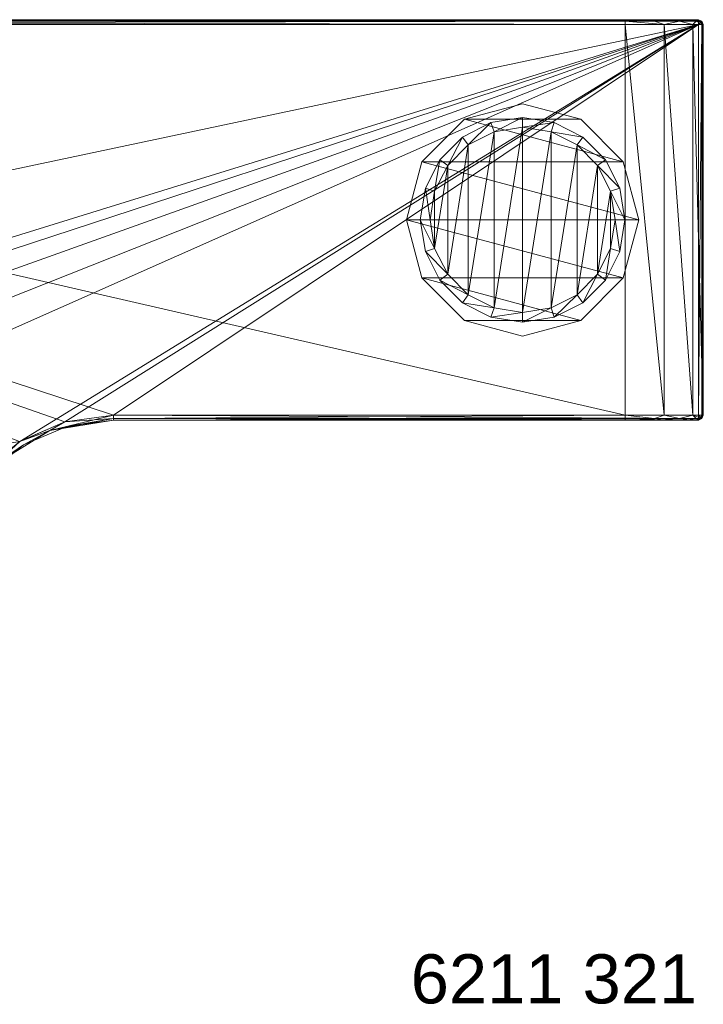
# Model space of a CAD drawing. Header units: millimetres. Extents: x -95 to 95, y -82 to 20.
# Tile 17 of 17: x 25 to 95, y -80 to 20. Entities that reach past the tile are written whole.
import ezdxf

# ---------------------------------------------------------------- set-up
doc = ezdxf.new("R2010")
doc.units = ezdxf.units.MM
doc.header["$LTSCALE"] = 2540
for name, color, linetype, lineweight in [('1', 7, 'Continuous', 18), ('10', 7, 'Continuous', 18), ('12', 7, 'Continuous', 18), ('13', 7, 'Continuous', 18), ('14', 7, 'Continuous', 18), ('15', 7, 'Continuous', 18), ('2', 7, 'Continuous', 18), ('240', 7, 'Continuous', 18), ('241', 7, 'Continuous', 18), ('242', 7, 'Continuous', 18), ('243', 7, 'Continuous', 18), ('244', 7, 'Continuous', 18), ('26', 7, 'Continuous', 18), ('27', 7, 'Continuous', 18), ('28', 7, 'Continuous', 18), ('29', 7, 'Continuous', 18), ('30', 7, 'Continuous', 18), ('31', 7, 'Continuous', 18), ('32', 7, 'Continuous', 18), ('35', 7, 'Continuous', 18), ('36', 7, 'Continuous', 18), ('39', 7, 'Continuous', 18), ('43', 7, 'Continuous', 18), ('44', 7, 'Continuous', 18), ('45', 7, 'Continuous', 18), ('7', 7, 'Continuous', 18), ('8', 7, 'Continuous', 18), ('9', 7, 'Continuous', 18), ('Layer 1', 7, 'Continuous', 18)]:
    doc.layers.add(name, color=color, linetype=linetype, lineweight=lineweight)
doc.styles.add('Arial', font='Arial')

msp = doc.modelspace()

# ---------------------------------------------------------------- linework, layer by layer
at = {"layer": '1', "color": 7, "linetype": 'Continuous'}
for points in [[(-94.5, 20), (94.5, 20), (-94.5, -20), (-94.5, 20)], [(-94.5, -20), (94.5, 20), (-34.62, -20), (-94.5, -20)], [(-34.62, -20), (94.5, 20), (-29.62, -20.69), (-34.62, -20)], [(-29.62, -20.69), (94.5, 20), (-25, -22.7), (-29.62, -20.69)], [(-25, -22.7), (94.5, 20), (-21.1, -25.88), (-25, -22.7)], [(-21.1, -25.88), (94.5, 20), (-18.19, -30), (-21.1, -25.88)], [(-18.19, -30), (94.5, 20), (25.01, -22.7), (-18.19, -30)], [(25.01, -22.7), (94.5, 20), (29.63, -20.69), (25.01, -22.7)], [(29.63, -20.69), (94.5, 20), (34.62, -20), (29.63, -20.69)], [(34.62, -20), (94.5, 20), (94.5, -20), (34.62, -20)], [(21.1, -25.88), (-18.19, -30), (25.01, -22.7), (21.1, -25.88)]]:
    msp.add_3dface(points, dxfattribs=at)
at = {"layer": '10', "color": 7, "linetype": 'Continuous'}
for points in [[(94.5, 20.5, 0.5), (-94.5, 20.5, 0.5), (94.5, 20.5, 24), (94.5, 20.5, 0.5)], [(94.5, 20.5, 24), (-94.5, 20.5, 0.5), (93.5, 20.5, 27.75), (94.5, 20.5, 24)], [(93.5, 20.5, 27.75), (-94.5, 20.5, 0.5), (90.75, 20.5, 30.5), (93.5, 20.5, 27.75)], [(90.75, 20.5, 30.5), (-94.5, 20.5, 0.5), (87, 20.5, 31.5), (90.75, 20.5, 30.5)], [(87, 20.5, 31.5), (-94.5, 20.5, 0.5), (-87, 20.5, 31.5), (87, 20.5, 31.5)]]:
    msp.add_3dface(points, dxfattribs=at)
at = {"layer": '12', "color": 7, "linetype": 'Continuous'}
for points in [[(87, 20, 32), (87, -20, 32), (91, -20, 30.93), (87, 20, 32)], [(91, 20, 30.93), (87, 20, 32), (91, -20, 30.93), (91, 20, 30.93)], [(93.93, 20, 28), (91, 20, 30.93), (93.93, -20, 28), (93.93, 20, 28)], [(93.93, -20, 28), (91, 20, 30.93), (91, -20, 30.93), (93.93, -20, 28)], [(95, -20, 24), (95, 20, 24), (93.93, 20, 28), (95, -20, 24)], [(95, -20, 24), (93.93, 20, 28), (93.93, -20, 28), (95, -20, 24)]]:
    msp.add_3dface(points, dxfattribs=at)
at = {"layer": '13', "color": 7, "linetype": 'Continuous'}
for points in [[(94.5, 20.5, 0.5), (94.5, 20.5, 24), (94.85, 20.35, 24), (94.5, 20.5, 0.5)], [(94.85, 20.35, 0.5), (94.5, 20.5, 0.5), (94.85, 20.35, 24), (94.85, 20.35, 0.5)], [(95, 20, 24), (95, 20, 0.5), (94.85, 20.35, 0.5), (95, 20, 24)], [(95, 20, 24), (94.85, 20.35, 0.5), (94.85, 20.35, 24), (95, 20, 24)]]:
    msp.add_3dface(points, dxfattribs=at)
at = {"layer": '14', "color": 7, "linetype": 'Continuous'}
for points in [[(90.75, 20.5, 30.5), (87, 20.5, 31.5), (90.01, 20.35, 31.26), (90.75, 20.5, 30.5)], [(90.01, 20.35, 31.26), (87, 20.5, 31.5), (87, 20.35, 31.85), (90.01, 20.35, 31.26)], [(87, 20, 32), (91, 20, 30.93), (87, 20.35, 31.85), (87, 20, 32)], [(91, 20, 30.93), (90.01, 20.35, 31.26), (87, 20.35, 31.85), (91, 20, 30.93)], [(92.55, 20.35, 29.55), (90.75, 20.5, 30.5), (90.01, 20.35, 31.26), (92.55, 20.35, 29.55)], [(91, 20, 30.93), (92.55, 20.35, 29.55), (90.01, 20.35, 31.26), (91, 20, 30.93)], [(93.5, 20.5, 27.75), (90.75, 20.5, 30.5), (92.55, 20.35, 29.55), (93.5, 20.5, 27.75)], [(91, 20, 30.93), (93.93, 20, 28), (92.55, 20.35, 29.55), (91, 20, 30.93)], [(94.26, 20.35, 27.01), (93.5, 20.5, 27.75), (92.55, 20.35, 29.55), (94.26, 20.35, 27.01)], [(93.93, 20, 28), (94.26, 20.35, 27.01), (92.55, 20.35, 29.55), (93.93, 20, 28)], [(94.5, 20.5, 24), (93.5, 20.5, 27.75), (94.85, 20.35, 24), (94.5, 20.5, 24)], [(94.85, 20.35, 24), (93.5, 20.5, 27.75), (94.26, 20.35, 27.01), (94.85, 20.35, 24)], [(93.93, 20, 28), (95, 20, 24), (94.26, 20.35, 27.01), (93.93, 20, 28)], [(95, 20, 24), (94.85, 20.35, 24), (94.26, 20.35, 27.01), (95, 20, 24)]]:
    msp.add_3dface(points, dxfattribs=at)
at = {"layer": '15', "color": 7, "linetype": 'Continuous'}
for points in [[(87, 20.5, 31.5), (-87, 20.5, 31.5), (-87, 20.35, 31.85), (87, 20.5, 31.5)], [(87, 20.35, 31.85), (87, 20.5, 31.5), (-87, 20.35, 31.85), (87, 20.35, 31.85)], [(-87, 20, 32), (87, 20, 32), (87, 20.35, 31.85), (-87, 20, 32)], [(-87, 20, 32), (87, 20.35, 31.85), (-87, 20.35, 31.85), (-87, 20, 32)]]:
    msp.add_3dface(points, dxfattribs=at)
at = {"layer": '2', "color": 7, "linetype": 'Continuous'}
for points in [[(87, 20, 32), (-87, 20, 32), (87, -20, 32), (87, 20, 32)], [(87, -20, 32), (-87, 20, 32), (34.62, -20, 32), (87, -20, 32)], [(34.62, -20, 32), (-87, 20, 32), (29.62, -20.69, 32), (34.62, -20, 32)], [(29.62, -20.69, 32), (-87, 20, 32), (25, -22.7, 32), (29.62, -20.69, 32)]]:
    msp.add_3dface(points, dxfattribs=at)
at = {"layer": '240', "linetype": 'Continuous'}
for points in [[(73.57, 9.01, -9.3), (76.5, 9.48, -9.3), (73.57, -9.01, -9.3), (73.57, 9.01, -9.3)], [(73.57, -9.01, -9.3), (76.5, 9.48, -9.3), (76.5, -9.48, -9.3), (73.57, -9.01, -9.3)], [(76.5, 9.48, -9.3), (79.43, 9.01, -9.3), (76.5, -9.48, -9.3), (76.5, 9.48, -9.3)], [(70.93, 7.67, -9.3), (73.57, 9.01, -9.3), (70.93, -7.67, -9.3), (70.93, 7.67, -9.3)], [(70.93, -7.67, -9.3), (73.57, 9.01, -9.3), (73.57, -9.01, -9.3), (70.93, -7.67, -9.3)], [(76.5, -9.48, -9.3), (79.43, 9.01, -9.3), (79.43, -9.01, -9.3), (76.5, -9.48, -9.3)], [(79.43, 9.01, -9.3), (82.07, 7.67, -9.3), (79.43, -9.01, -9.3), (79.43, 9.01, -9.3)], [(68.83, 5.57, -9.3), (70.93, 7.67, -9.3), (68.83, -5.57, -9.3), (68.83, 5.57, -9.3)], [(68.83, -5.57, -9.3), (70.93, 7.67, -9.3), (70.93, -7.67, -9.3), (68.83, -5.57, -9.3)], [(79.43, -9.01, -9.3), (82.07, 7.67, -9.3), (82.07, -7.67, -9.3), (79.43, -9.01, -9.3)], [(82.07, 7.67, -9.3), (84.17, 5.57, -9.3), (82.07, -7.67, -9.3), (82.07, 7.67, -9.3)], [(67.49, 2.93, -9.3), (68.83, 5.57, -9.3), (67.49, -2.93, -9.3), (67.49, 2.93, -9.3)], [(67.49, -2.93, -9.3), (68.83, 5.57, -9.3), (68.83, -5.57, -9.3), (67.49, -2.93, -9.3)], [(82.07, -7.67, -9.3), (84.17, 5.57, -9.3), (84.17, -5.57, -9.3), (82.07, -7.67, -9.3)], [(84.17, 5.57, -9.3), (85.51, 2.93, -9.3), (84.17, -5.57, -9.3), (84.17, 5.57, -9.3)], [(67.02, 0, -9.3), (67.49, 2.93, -9.3), (67.49, -2.93, -9.3), (67.02, 0, -9.3)], [(84.17, -5.57, -9.3), (85.51, 2.93, -9.3), (85.51, -2.93, -9.3), (84.17, -5.57, -9.3)], [(85.51, 2.93, -9.3), (85.98, 0, -9.3), (85.51, -2.93, -9.3), (85.51, 2.93, -9.3)]]:
    msp.add_3dface(points, dxfattribs=at)
at = {"layer": '241', "linetype": 'Continuous'}
for points in [[(73.26, 9.96, -8.3), (76.5, 10.48, -0.5), (76.5, 10.48, -8.3), (73.26, 9.96, -8.3)], [(73.26, 9.96, -0.5), (76.5, 10.48, -0.5), (73.26, 9.96, -8.3), (73.26, 9.96, -0.5)], [(76.5, 10.48, -8.3), (79.74, 9.96, -0.5), (79.74, 9.96, -8.3), (76.5, 10.48, -8.3)], [(76.5, 10.48, -0.5), (79.74, 9.96, -0.5), (76.5, 10.48, -8.3), (76.5, 10.48, -0.5)], [(70.34, 8.48, -8.3), (73.26, 9.96, -0.5), (73.26, 9.96, -8.3), (70.34, 8.48, -8.3)], [(70.34, 8.48, -0.5), (73.26, 9.96, -0.5), (70.34, 8.48, -8.3), (70.34, 8.48, -0.5)], [(79.74, 9.96, -8.3), (82.66, 8.48, -0.5), (82.66, 8.48, -8.3), (79.74, 9.96, -8.3)], [(79.74, 9.96, -0.5), (82.66, 8.48, -0.5), (79.74, 9.96, -8.3), (79.74, 9.96, -0.5)], [(68.02, 6.16, -8.3), (70.34, 8.48, -0.5), (70.34, 8.48, -8.3), (68.02, 6.16, -8.3)], [(68.02, 6.16, -0.5), (70.34, 8.48, -0.5), (68.02, 6.16, -8.3), (68.02, 6.16, -0.5)], [(82.66, 8.48, -0.5), (84.98, 6.16, -0.5), (82.66, 8.48, -8.3), (82.66, 8.48, -0.5)], [(82.66, 8.48, -8.3), (84.98, 6.16, -0.5), (84.98, 6.16, -8.3), (82.66, 8.48, -8.3)], [(66.54, 3.24, -8.3), (68.02, 6.16, -0.5), (68.02, 6.16, -8.3), (66.54, 3.24, -8.3)], [(66.54, 3.24, -0.5), (68.02, 6.16, -0.5), (66.54, 3.24, -8.3), (66.54, 3.24, -0.5)], [(84.98, 6.16, -0.5), (86.46, 3.24, -0.5), (84.98, 6.16, -8.3), (84.98, 6.16, -0.5)], [(84.98, 6.16, -8.3), (86.46, 3.24, -0.5), (86.46, 3.24, -8.3), (84.98, 6.16, -8.3)], [(66.02, 0, -8.3), (66.54, 3.24, -0.5), (66.54, 3.24, -8.3), (66.02, 0, -8.3)], [(66.02, 0, -0.5), (66.54, 3.24, -0.5), (66.02, 0, -8.3), (66.02, 0, -0.5)], [(86.98, 0, -0.5), (86.98, 0, -8.3), (86.46, 3.24, -8.3), (86.98, 0, -0.5)], [(86.46, 3.24, -0.5), (86.98, 0, -0.5), (86.46, 3.24, -8.3), (86.46, 3.24, -0.5)]]:
    msp.add_3dface(points, dxfattribs=at)
at = {"layer": '242', "linetype": 'Continuous'}
for points in [[(66.54, -3.24, -0.5), (66.02, 0, -0.5), (66.54, -3.24, -8.3), (66.54, -3.24, -0.5)], [(66.02, 0, -0.5), (66.02, 0, -8.3), (66.54, -3.24, -8.3), (66.02, 0, -0.5)], [(86.98, 0, -8.3), (86.98, 0, -0.5), (86.46, -3.24, -0.5), (86.98, 0, -8.3)], [(86.98, 0, -8.3), (86.46, -3.24, -0.5), (86.46, -3.24, -8.3), (86.98, 0, -8.3)], [(68.02, -6.16, -8.3), (66.54, -3.24, -0.5), (66.54, -3.24, -8.3), (68.02, -6.16, -8.3)], [(68.02, -6.16, -0.5), (66.54, -3.24, -0.5), (68.02, -6.16, -8.3), (68.02, -6.16, -0.5)], [(86.46, -3.24, -8.3), (84.98, -6.16, -0.5), (84.98, -6.16, -8.3), (86.46, -3.24, -8.3)], [(86.46, -3.24, -0.5), (84.98, -6.16, -0.5), (86.46, -3.24, -8.3), (86.46, -3.24, -0.5)], [(70.34, -8.48, -8.3), (68.02, -6.16, -0.5), (68.02, -6.16, -8.3), (70.34, -8.48, -8.3)], [(70.34, -8.48, -0.5), (68.02, -6.16, -0.5), (70.34, -8.48, -8.3), (70.34, -8.48, -0.5)], [(84.98, -6.16, -8.3), (82.66, -8.48, -0.5), (82.66, -8.48, -8.3), (84.98, -6.16, -8.3)], [(84.98, -6.16, -0.5), (82.66, -8.48, -0.5), (84.98, -6.16, -8.3), (84.98, -6.16, -0.5)], [(73.26, -9.96, -8.3), (70.34, -8.48, -0.5), (70.34, -8.48, -8.3), (73.26, -9.96, -8.3)], [(73.26, -9.96, -0.5), (70.34, -8.48, -0.5), (73.26, -9.96, -8.3), (73.26, -9.96, -0.5)], [(82.66, -8.48, -8.3), (79.74, -9.96, -0.5), (79.74, -9.96, -8.3), (82.66, -8.48, -8.3)], [(82.66, -8.48, -0.5), (79.74, -9.96, -0.5), (82.66, -8.48, -8.3), (82.66, -8.48, -0.5)], [(76.5, -10.48, -8.3), (73.26, -9.96, -0.5), (73.26, -9.96, -8.3), (76.5, -10.48, -8.3)], [(76.5, -10.48, -0.5), (73.26, -9.96, -0.5), (76.5, -10.48, -8.3), (76.5, -10.48, -0.5)], [(79.74, -9.96, -8.3), (76.5, -10.48, -0.5), (76.5, -10.48, -8.3), (79.74, -9.96, -8.3)], [(79.74, -9.96, -0.5), (76.5, -10.48, -0.5), (79.74, -9.96, -8.3), (79.74, -9.96, -0.5)]]:
    msp.add_3dface(points, dxfattribs=at)
at = {"layer": '243', "linetype": 'Continuous'}
for points in [[(67.02, 0, -9.3), (67.49, -2.93, -9.3), (66.02, 0, -8.3), (67.02, 0, -9.3)], [(66.02, 0, -8.3), (67.49, -2.93, -9.3), (66.54, -3.24, -8.3), (66.02, 0, -8.3)], [(85.51, -2.93, -9.3), (85.98, 0, -9.3), (86.46, -3.24, -8.3), (85.51, -2.93, -9.3)], [(85.98, 0, -9.3), (86.98, 0, -8.3), (86.46, -3.24, -8.3), (85.98, 0, -9.3)], [(67.49, -2.93, -9.3), (68.83, -5.57, -9.3), (66.54, -3.24, -8.3), (67.49, -2.93, -9.3)], [(84.17, -5.57, -9.3), (85.51, -2.93, -9.3), (84.98, -6.16, -8.3), (84.17, -5.57, -9.3)], [(85.51, -2.93, -9.3), (86.46, -3.24, -8.3), (84.98, -6.16, -8.3), (85.51, -2.93, -9.3)], [(68.83, -5.57, -9.3), (68.02, -6.16, -8.3), (66.54, -3.24, -8.3), (68.83, -5.57, -9.3)], [(68.83, -5.57, -9.3), (70.93, -7.67, -9.3), (68.02, -6.16, -8.3), (68.83, -5.57, -9.3)], [(82.07, -7.67, -9.3), (84.17, -5.57, -9.3), (82.66, -8.48, -8.3), (82.07, -7.67, -9.3)], [(84.17, -5.57, -9.3), (84.98, -6.16, -8.3), (82.66, -8.48, -8.3), (84.17, -5.57, -9.3)], [(70.93, -7.67, -9.3), (70.34, -8.48, -8.3), (68.02, -6.16, -8.3), (70.93, -7.67, -9.3)], [(70.93, -7.67, -9.3), (73.57, -9.01, -9.3), (70.34, -8.48, -8.3), (70.93, -7.67, -9.3)], [(79.43, -9.01, -9.3), (82.07, -7.67, -9.3), (79.74, -9.96, -8.3), (79.43, -9.01, -9.3)], [(82.07, -7.67, -9.3), (82.66, -8.48, -8.3), (79.74, -9.96, -8.3), (82.07, -7.67, -9.3)], [(73.57, -9.01, -9.3), (73.26, -9.96, -8.3), (70.34, -8.48, -8.3), (73.57, -9.01, -9.3)], [(73.57, -9.01, -9.3), (76.5, -9.48, -9.3), (73.26, -9.96, -8.3), (73.57, -9.01, -9.3)], [(76.5, -9.48, -9.3), (79.43, -9.01, -9.3), (76.5, -10.48, -8.3), (76.5, -9.48, -9.3)], [(79.43, -9.01, -9.3), (79.74, -9.96, -8.3), (76.5, -10.48, -8.3), (79.43, -9.01, -9.3)], [(76.5, -9.48, -9.3), (76.5, -10.48, -8.3), (73.26, -9.96, -8.3), (76.5, -9.48, -9.3)]]:
    msp.add_3dface(points, dxfattribs=at)
at = {"layer": '244', "linetype": 'Continuous'}
for points in [[(73.57, 9.01, -9.3), (73.26, 9.96, -8.3), (76.5, 10.48, -8.3), (73.57, 9.01, -9.3)], [(76.5, 9.48, -9.3), (73.57, 9.01, -9.3), (76.5, 10.48, -8.3), (76.5, 9.48, -9.3)], [(76.5, 9.48, -9.3), (76.5, 10.48, -8.3), (79.74, 9.96, -8.3), (76.5, 9.48, -9.3)], [(70.93, 7.67, -9.3), (70.34, 8.48, -8.3), (73.26, 9.96, -8.3), (70.93, 7.67, -9.3)], [(73.57, 9.01, -9.3), (70.93, 7.67, -9.3), (73.26, 9.96, -8.3), (73.57, 9.01, -9.3)], [(79.43, 9.01, -9.3), (76.5, 9.48, -9.3), (79.74, 9.96, -8.3), (79.43, 9.01, -9.3)], [(79.43, 9.01, -9.3), (79.74, 9.96, -8.3), (82.66, 8.48, -8.3), (79.43, 9.01, -9.3)], [(68.83, 5.57, -9.3), (68.02, 6.16, -8.3), (70.34, 8.48, -8.3), (68.83, 5.57, -9.3)], [(70.93, 7.67, -9.3), (68.83, 5.57, -9.3), (70.34, 8.48, -8.3), (70.93, 7.67, -9.3)], [(82.07, 7.67, -9.3), (79.43, 9.01, -9.3), (82.66, 8.48, -8.3), (82.07, 7.67, -9.3)], [(82.07, 7.67, -9.3), (82.66, 8.48, -8.3), (84.98, 6.16, -8.3), (82.07, 7.67, -9.3)], [(84.17, 5.57, -9.3), (82.07, 7.67, -9.3), (84.98, 6.16, -8.3), (84.17, 5.57, -9.3)], [(67.49, 2.93, -9.3), (66.54, 3.24, -8.3), (68.02, 6.16, -8.3), (67.49, 2.93, -9.3)], [(68.83, 5.57, -9.3), (67.49, 2.93, -9.3), (68.02, 6.16, -8.3), (68.83, 5.57, -9.3)], [(84.17, 5.57, -9.3), (84.98, 6.16, -8.3), (86.46, 3.24, -8.3), (84.17, 5.57, -9.3)], [(85.51, 2.93, -9.3), (84.17, 5.57, -9.3), (86.46, 3.24, -8.3), (85.51, 2.93, -9.3)], [(67.02, 0, -9.3), (66.02, 0, -8.3), (66.54, 3.24, -8.3), (67.02, 0, -9.3)], [(67.49, 2.93, -9.3), (67.02, 0, -9.3), (66.54, 3.24, -8.3), (67.49, 2.93, -9.3)], [(86.98, 0, -8.3), (85.51, 2.93, -9.3), (86.46, 3.24, -8.3), (86.98, 0, -8.3)], [(85.98, 0, -9.3), (85.51, 2.93, -9.3), (86.98, 0, -8.3), (85.98, 0, -9.3)]]:
    msp.add_3dface(points, dxfattribs=at)
at = {"layer": '26', "color": 7, "linetype": 'Continuous'}
for points in [[(34.62, -20, 32), (29.62, -20.69, 32), (34.62, -20.35, 31.85), (34.62, -20, 32)], [(29.62, -20.69, 32), (25, -22.7, 32), (28.09, -21.57, 31.85), (29.62, -20.69, 32)], [(25.39, -23.05, 31.5), (29.83, -21.15, 31.5), (28.09, -21.57, 31.85), (25.39, -23.05, 31.5)], [(29.62, -20.69, 32), (28.09, -21.57, 31.85), (34.62, -20.35, 31.85), (29.62, -20.69, 32)], [(28.09, -21.57, 31.85), (34.62, -20.5, 31.5), (34.62, -20.35, 31.85), (28.09, -21.57, 31.85)], [(29.83, -21.15, 31.5), (34.62, -20.5, 31.5), (28.09, -21.57, 31.85), (29.83, -21.15, 31.5)], [(25, -22.7, 32), (22.43, -25.06, 31.85), (28.09, -21.57, 31.85), (25, -22.7, 32)], [(22.43, -25.06, 31.85), (25.39, -23.05, 31.5), (28.09, -21.57, 31.85), (22.43, -25.06, 31.85)], [(21.61, -26.06, 31.5), (25.39, -23.05, 31.5), (22.43, -25.06, 31.85), (21.61, -26.06, 31.5)]]:
    msp.add_3dface(points, dxfattribs=at)
at = {"layer": '27', "color": 7, "linetype": 'Continuous'}
for points in [[(87, -20, 32), (34.62, -20, 32), (34.62, -20.35, 31.85), (87, -20, 32)], [(87, -20, 32), (34.62, -20.35, 31.85), (87, -20.35, 31.85), (87, -20, 32)], [(34.62, -20.5, 31.5), (87, -20.5, 31.5), (87, -20.35, 31.85), (34.62, -20.5, 31.5)], [(34.62, -20.35, 31.85), (34.62, -20.5, 31.5), (87, -20.35, 31.85), (34.62, -20.35, 31.85)]]:
    msp.add_3dface(points, dxfattribs=at)
at = {"layer": '28', "color": 7, "linetype": 'Continuous'}
for points in [[(91, -20, 30.93), (87, -20, 32), (90.01, -20.35, 31.26), (91, -20, 30.93)], [(87, -20, 32), (87, -20.35, 31.85), (90.01, -20.35, 31.26), (87, -20, 32)], [(92.55, -20.35, 29.55), (91, -20, 30.93), (90.01, -20.35, 31.26), (92.55, -20.35, 29.55)], [(93.93, -20, 28), (91, -20, 30.93), (92.55, -20.35, 29.55), (93.93, -20, 28)], [(94.26, -20.35, 27.01), (93.93, -20, 28), (92.55, -20.35, 29.55), (94.26, -20.35, 27.01)], [(95, -20, 24), (93.93, -20, 28), (94.85, -20.35, 24), (95, -20, 24)], [(94.85, -20.35, 24), (93.93, -20, 28), (94.26, -20.35, 27.01), (94.85, -20.35, 24)], [(87, -20.5, 31.5), (90.75, -20.5, 30.5), (87, -20.35, 31.85), (87, -20.5, 31.5)], [(87, -20.35, 31.85), (90.75, -20.5, 30.5), (90.01, -20.35, 31.26), (87, -20.35, 31.85)], [(90.75, -20.5, 30.5), (92.55, -20.35, 29.55), (90.01, -20.35, 31.26), (90.75, -20.5, 30.5)], [(90.75, -20.5, 30.5), (93.5, -20.5, 27.75), (92.55, -20.35, 29.55), (90.75, -20.5, 30.5)], [(93.5, -20.5, 27.75), (94.26, -20.35, 27.01), (92.55, -20.35, 29.55), (93.5, -20.5, 27.75)], [(93.5, -20.5, 27.75), (94.5, -20.5, 24), (94.26, -20.35, 27.01), (93.5, -20.5, 27.75)], [(94.5, -20.5, 24), (94.85, -20.35, 24), (94.26, -20.35, 27.01), (94.5, -20.5, 24)]]:
    msp.add_3dface(points, dxfattribs=at)
at = {"layer": '29', "color": 7, "linetype": 'Continuous'}
for points in [[(95, -20, 0.5), (95, -20, 24), (94.85, -20.35, 24), (95, -20, 0.5)], [(95, -20, 0.5), (94.85, -20.35, 24), (94.85, -20.35, 0.5), (95, -20, 0.5)], [(94.5, -20.5, 24), (94.5, -20.5, 0.5), (94.85, -20.35, 0.5), (94.5, -20.5, 24)], [(94.85, -20.35, 24), (94.5, -20.5, 24), (94.85, -20.35, 0.5), (94.85, -20.35, 24)]]:
    msp.add_3dface(points, dxfattribs=at)
at = {"layer": '30', "color": 7, "linetype": 'Continuous'}
for points in [[(94.5, -20), (94.5, 20), (94.85, 20, 0.15), (94.5, -20)], [(94.5, -20), (94.85, 20, 0.15), (94.85, -20, 0.15), (94.5, -20)], [(94.85, 20, 0.15), (94.9, 20, 0.2), (94.85, -20, 0.15), (94.85, 20, 0.15)], [(94.85, -20, 0.15), (94.9, 20, 0.2), (94.9, -20, 0.2), (94.85, -20, 0.15)], [(95, 20, 0.5), (95, -20, 0.5), (94.9, -20, 0.2), (95, 20, 0.5)], [(94.9, 20, 0.2), (95, 20, 0.5), (94.9, -20, 0.2), (94.9, 20, 0.2)]]:
    msp.add_3dface(points, dxfattribs=at)
at = {"layer": '31', "color": 7, "linetype": 'Continuous'}
for points in [[(94.5, 20.5, 0.5), (94.85, 20.35, 0.5), (94.5, 20.4, 0.2), (94.5, 20.5, 0.5)], [(94.5, 20.4, 0.2), (94.85, 20.35, 0.5), (94.75, 20.25, 0.15), (94.5, 20.4, 0.2)], [(94.5, 20.4, 0.2), (94.75, 20.25, 0.15), (94.5, 20.35, 0.15), (94.5, 20.4, 0.2)], [(94.75, 20.25, 0.15), (94.5, 20), (94.5, 20.35, 0.15), (94.75, 20.25, 0.15)], [(94.9, 20, 0.2), (94.5, 20), (94.75, 20.25, 0.15), (94.9, 20, 0.2)], [(94.85, 20.35, 0.5), (95, 20, 0.5), (94.75, 20.25, 0.15), (94.85, 20.35, 0.5)], [(95, 20, 0.5), (94.9, 20, 0.2), (94.75, 20.25, 0.15), (95, 20, 0.5)], [(94.5, 20), (94.9, 20, 0.2), (94.85, 20, 0.15), (94.5, 20)]]:
    msp.add_3dface(points, dxfattribs=at)
at = {"layer": '32', "color": 7, "linetype": 'Continuous'}
for points in [[(-94.5, 20.5, 0.5), (94.5, 20.5, 0.5), (94.5, 20.4, 0.2), (-94.5, 20.5, 0.5)], [(-94.5, 20.5, 0.5), (94.5, 20.4, 0.2), (-94.5, 20.4, 0.2), (-94.5, 20.5, 0.5)], [(94.5, 20.4, 0.2), (94.5, 20.35, 0.15), (-94.5, 20.4, 0.2), (94.5, 20.4, 0.2)], [(-94.5, 20.4, 0.2), (94.5, 20.35, 0.15), (-94.5, 20.35, 0.15), (-94.5, 20.4, 0.2)], [(94.5, 20), (-94.5, 20), (-94.5, 20.35, 0.15), (94.5, 20)], [(94.5, 20.35, 0.15), (94.5, 20), (-94.5, 20.35, 0.15), (94.5, 20.35, 0.15)]]:
    msp.add_3dface(points, dxfattribs=at)
at = {"layer": '35', "color": 7, "linetype": 'Continuous'}
for points in [[(34.62, -20), (94.5, -20), (94.5, -20.35, 0.15), (34.62, -20)], [(34.62, -20.35, 0.15), (34.62, -20), (94.5, -20.35, 0.15), (34.62, -20.35, 0.15)], [(94.5, -20.5, 0.5), (34.62, -20.5, 0.5), (34.62, -20.35, 0.15), (94.5, -20.5, 0.5)], [(94.5, -20.5, 0.5), (34.62, -20.35, 0.15), (94.5, -20.4, 0.2), (94.5, -20.5, 0.5)], [(94.5, -20.4, 0.2), (34.62, -20.35, 0.15), (94.5, -20.35, 0.15), (94.5, -20.4, 0.2)]]:
    msp.add_3dface(points, dxfattribs=at)
at = {"layer": '36', "color": 7, "linetype": 'Continuous'}
for points in [[(29.63, -20.69), (34.62, -20), (28.09, -21.57, 0.15), (29.63, -20.69)], [(34.62, -20), (34.62, -20.35, 0.15), (28.09, -21.57, 0.15), (34.62, -20)], [(25.01, -22.7), (29.63, -20.69), (28.09, -21.57, 0.15), (25.01, -22.7)], [(29.83, -21.15, 0.5), (25.39, -23.05, 0.5), (28.09, -21.57, 0.15), (29.83, -21.15, 0.5)], [(34.62, -20.35, 0.15), (29.83, -21.15, 0.5), (28.09, -21.57, 0.15), (34.62, -20.35, 0.15)], [(34.62, -20.5, 0.5), (29.83, -21.15, 0.5), (34.62, -20.35, 0.15), (34.62, -20.5, 0.5)], [(25.01, -22.7), (28.09, -21.57, 0.15), (22.43, -25.06, 0.15), (25.01, -22.7)], [(28.09, -21.57, 0.15), (25.39, -23.05, 0.5), (22.43, -25.06, 0.15), (28.09, -21.57, 0.15)], [(21.1, -25.88), (25.01, -22.7), (22.43, -25.06, 0.15), (21.1, -25.88)], [(25.39, -23.05, 0.5), (21.61, -26.06, 0.5), (22.43, -25.06, 0.15), (25.39, -23.05, 0.5)]]:
    msp.add_3dface(points, dxfattribs=at)
at = {"layer": '39', "color": 7, "linetype": 'Continuous'}
for points in [[(94.5, -20), (94.85, -20, 0.15), (94.75, -20.25, 0.15), (94.5, -20)], [(94.5, -20), (94.5, -20.4, 0.2), (94.5, -20.35, 0.15), (94.5, -20)], [(94.5, -20.4, 0.2), (94.5, -20), (94.75, -20.25, 0.15), (94.5, -20.4, 0.2)], [(94.9, -20, 0.2), (94.85, -20.35, 0.5), (94.75, -20.25, 0.15), (94.9, -20, 0.2)], [(94.85, -20, 0.15), (94.9, -20, 0.2), (94.75, -20.25, 0.15), (94.85, -20, 0.15)], [(95, -20, 0.5), (94.85, -20.35, 0.5), (94.9, -20, 0.2), (95, -20, 0.5)], [(94.85, -20.35, 0.5), (94.5, -20.5, 0.5), (94.75, -20.25, 0.15), (94.85, -20.35, 0.5)], [(94.5, -20.5, 0.5), (94.5, -20.4, 0.2), (94.75, -20.25, 0.15), (94.5, -20.5, 0.5)]]:
    msp.add_3dface(points, dxfattribs=at)
at = {"layer": '43', "linetype": 'Continuous'}
for points in [[(76.5, 11.9, -0.5), (82.45, 10.31, -0.5), (70.55, 10.31, -0.5), (76.5, 11.9, -0.5)], [(70.55, 10.31, -0.5), (86.81, 5.95, -0.5), (66.19, 5.95, -0.5), (70.55, 10.31, -0.5)], [(82.45, 10.31, -0.5), (86.81, 5.95, -0.5), (70.55, 10.31, -0.5), (82.45, 10.31, -0.5)], [(88.4, 0, -0.5), (64.6, 0, -0.5), (66.19, 5.95, -0.5), (88.4, 0, -0.5)], [(86.81, 5.95, -0.5), (88.4, 0, -0.5), (66.19, 5.95, -0.5), (86.81, 5.95, -0.5)], [(86.81, -5.95, -0.5), (64.6, 0, -0.5), (88.4, 0, -0.5), (86.81, -5.95, -0.5)], [(66.19, -5.95, -0.5), (64.6, 0, -0.5), (86.81, -5.95, -0.5), (66.19, -5.95, -0.5)], [(82.45, -10.31, -0.5), (66.19, -5.95, -0.5), (86.81, -5.95, -0.5), (82.45, -10.31, -0.5)], [(70.55, -10.31, -0.5), (66.19, -5.95, -0.5), (82.45, -10.31, -0.5), (70.55, -10.31, -0.5)], [(76.5, -11.9, -0.5), (70.55, -10.31, -0.5), (82.45, -10.31, -0.5), (76.5, -11.9, -0.5)]]:
    msp.add_3dface(points, dxfattribs=at)
at = {"layer": '44', "linetype": 'Continuous'}
for points in [[(76.5, 11.9, 0.5), (70.55, 10.31, -0.5), (70.55, 10.31, 0.5), (76.5, 11.9, 0.5)], [(76.5, 11.9, -0.5), (70.55, 10.31, -0.5), (76.5, 11.9, 0.5), (76.5, 11.9, -0.5)], [(82.45, 10.31, 0.5), (76.5, 11.9, -0.5), (76.5, 11.9, 0.5), (82.45, 10.31, 0.5)], [(82.45, 10.31, -0.5), (76.5, 11.9, -0.5), (82.45, 10.31, 0.5), (82.45, 10.31, -0.5)], [(70.55, 10.31, 0.5), (66.19, 5.95, -0.5), (66.19, 5.95, 0.5), (70.55, 10.31, 0.5)], [(70.55, 10.31, -0.5), (66.19, 5.95, -0.5), (70.55, 10.31, 0.5), (70.55, 10.31, -0.5)], [(86.81, 5.95, -0.5), (82.45, 10.31, -0.5), (86.81, 5.95, 0.5), (86.81, 5.95, -0.5)], [(86.81, 5.95, 0.5), (82.45, 10.31, -0.5), (82.45, 10.31, 0.5), (86.81, 5.95, 0.5)], [(66.19, 5.95, 0.5), (64.6, 0, -0.5), (64.6, 0, 0.5), (66.19, 5.95, 0.5)], [(66.19, 5.95, -0.5), (64.6, 0, -0.5), (66.19, 5.95, 0.5), (66.19, 5.95, -0.5)], [(88.4, 0, 0.5), (86.81, 5.95, -0.5), (86.81, 5.95, 0.5), (88.4, 0, 0.5)], [(88.4, 0, -0.5), (86.81, 5.95, -0.5), (88.4, 0, 0.5), (88.4, 0, -0.5)]]:
    msp.add_3dface(points, dxfattribs=at)
at = {"layer": '45', "linetype": 'Continuous'}
for points in [[(64.6, 0, 0.5), (66.19, -5.95, -0.5), (66.19, -5.95, 0.5), (64.6, 0, 0.5)], [(64.6, 0, -0.5), (66.19, -5.95, -0.5), (64.6, 0, 0.5), (64.6, 0, -0.5)], [(88.4, 0, -0.5), (88.4, 0, 0.5), (86.81, -5.95, 0.5), (88.4, 0, -0.5)], [(86.81, -5.95, -0.5), (88.4, 0, -0.5), (86.81, -5.95, 0.5), (86.81, -5.95, -0.5)], [(66.19, -5.95, 0.5), (70.55, -10.31, -0.5), (70.55, -10.31, 0.5), (66.19, -5.95, 0.5)], [(66.19, -5.95, -0.5), (70.55, -10.31, -0.5), (66.19, -5.95, 0.5), (66.19, -5.95, -0.5)], [(82.45, -10.31, 0.5), (86.81, -5.95, -0.5), (86.81, -5.95, 0.5), (82.45, -10.31, 0.5)], [(82.45, -10.31, -0.5), (86.81, -5.95, -0.5), (82.45, -10.31, 0.5), (82.45, -10.31, -0.5)], [(70.55, -10.31, 0.5), (76.5, -11.9, -0.5), (76.5, -11.9, 0.5), (70.55, -10.31, 0.5)], [(70.55, -10.31, -0.5), (76.5, -11.9, -0.5), (70.55, -10.31, 0.5), (70.55, -10.31, -0.5)], [(76.5, -11.9, 0.5), (82.45, -10.31, -0.5), (82.45, -10.31, 0.5), (76.5, -11.9, 0.5)], [(76.5, -11.9, -0.5), (82.45, -10.31, -0.5), (76.5, -11.9, 0.5), (76.5, -11.9, -0.5)]]:
    msp.add_3dface(points, dxfattribs=at)
at = {"layer": '7', "color": 7, "linetype": 'Continuous'}
for points in [[(29.83, -21.15, 31.5), (25.39, -23.05, 31.5), (25.39, -23.05, 0.5), (29.83, -21.15, 31.5)], [(29.83, -21.15, 0.5), (29.83, -21.15, 31.5), (25.39, -23.05, 0.5), (29.83, -21.15, 0.5)], [(34.62, -20.5, 31.5), (29.83, -21.15, 31.5), (34.62, -20.5, 0.5), (34.62, -20.5, 31.5)], [(34.62, -20.5, 0.5), (29.83, -21.15, 31.5), (29.83, -21.15, 0.5), (34.62, -20.5, 0.5)], [(25.39, -23.05, 31.5), (21.61, -26.06, 31.5), (21.61, -26.06, 0.5), (25.39, -23.05, 31.5)], [(25.39, -23.05, 0.5), (25.39, -23.05, 31.5), (21.61, -26.06, 0.5), (25.39, -23.05, 0.5)]]:
    msp.add_3dface(points, dxfattribs=at)
at = {"layer": '8', "color": 7, "linetype": 'Continuous'}
for points in [[(34.62, -20.5, 31.5), (34.62, -20.5, 0.5), (94.5, -20.5, 0.5), (34.62, -20.5, 31.5)], [(87, -20.5, 31.5), (34.62, -20.5, 31.5), (94.5, -20.5, 0.5), (87, -20.5, 31.5)], [(90.75, -20.5, 30.5), (87, -20.5, 31.5), (94.5, -20.5, 0.5), (90.75, -20.5, 30.5)], [(93.5, -20.5, 27.75), (90.75, -20.5, 30.5), (94.5, -20.5, 0.5), (93.5, -20.5, 27.75)], [(94.5, -20.5, 24), (93.5, -20.5, 27.75), (94.5, -20.5, 0.5), (94.5, -20.5, 24)]]:
    msp.add_3dface(points, dxfattribs=at)
at = {"layer": '9', "color": 7, "linetype": 'Continuous'}
for points in [[(95, 20, 24), (95, -20, 24), (95, 20, 0.5), (95, 20, 24)], [(95, 20, 0.5), (95, -20, 24), (95, -20, 0.5), (95, 20, 0.5)]]:
    msp.add_3dface(points, dxfattribs=at)

# ---------------------------------------------------------------- texts
at = {"layer": 'Layer 1', "color": 7, "insert": (65.04, -75.2), "char_height": 5.034, "attachment_point": 1, "line_spacing_factor": 0.970891, "style": 'Arial'}
msp.add_mtext('6211 321', dxfattribs=at)

doc.saveas('drawing.dxf')
